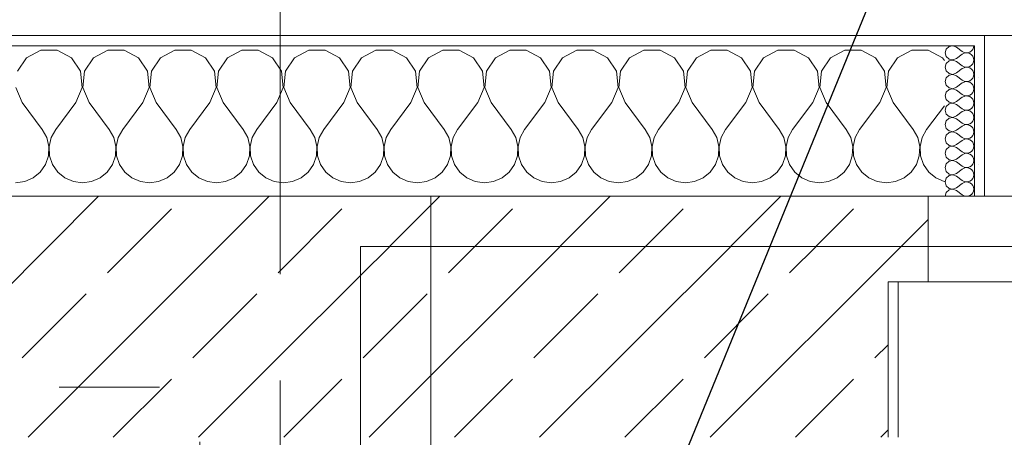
# Model space of a CAD drawing. Header units: metres. Extents: x -4 to 99, y -11 to 17.
# Tile 131 of 256: x 11.071 to 12.051, y 13.455 to 13.871. Entities that reach past the tile are written whole.
import ezdxf

# ---------------------------------------------------------------- set-up
doc = ezdxf.new("R2010")
doc.units = ezdxf.units.M
doc.header["$MEASUREMENT"] = 0
for name, pattern in [('Strichlinie doppelt', [0.546806, 0.264583, -0.105833, 0.070556, -0.105833]), ('Untersicht', [0.1, 0.075, -0.025]), ('Wipeout_Contour', [1, 0, -1])]:
    doc.linetypes.add(name, pattern=pattern)
for name, color, linetype in [('152 - Bemaßung_ Beschriftung.Ausbau', 7, 'Continuous'), ('451 - Universal.Achsen Raster', 7, 'Continuous'), ('603 - Struktur.Bodenplatte_ Decke Roh', 7, 'Continuous'), ('604 - Struktur.Wand Aussen', 7, 'Continuous'), ('610 - Struktur.Treppe_ Rampe', 7, 'Continuous'), ('613 - Struktur.Fassade', 7, 'Continuous'), ('Neubau_653 - Abdeckung.TB Verkofferung', 7, 'Continuous')]:
    doc.layers.add(name, color=color, linetype=linetype)
doc.styles.add('ERSTELLTER_STIL_2', font='txt')
doc.dimstyles.new('ERSTELLTER_STIL__2', dxfattribs={"dimtxt": 0.1, "dimasz": 0.0532, "dimexe": 0.18, "dimexo": 0.0625, "dimgap": 0, "dimtad": 1, "dimtih": 1, "dimtoh": 1, "dimzin": 0, "dimdsep": 46, "dimtxsty": 'ERSTELLTER_STIL_2', "dimblk": 'ARROWHEAD_2', "dimblk1": 'ARROWHEAD_2', "dimblk2": 'ARROWHEAD_2', "dimcen": 0.09, "dimse1": 1, "dimse2": 1, "dimclrd": 7, "dimclre": 7, "dimclrt": 7, "dimazin": 0, "dimtfac": 1, "dimtdec": 4, "dimtmove": 0, "dimatfit": 3, "dimfxl": 1, "dimtolj": 1, "dimtzin": 0, "dimarcsym": 0})
doc.dimstyles.new('ERSTELLTER_STIL__6', dxfattribs={"dimtxt": 0.18, "dimasz": 0.03648, "dimexe": 0.18, "dimexo": 0.0625, "dimgap": 0, "dimtad": 0, "dimtih": 1, "dimtoh": 1, "dimdec": 4, "dimzin": 0, "dimdsep": 46, "dimcen": 0.09, "dimadec": 0, "dimazin": 0, "dimtfac": 1, "dimtdec": 4, "dimtmove": 0, "dimatfit": 3, "dimldrblk": 'ARROWHEAD_11', "dimfxl": 1, "dimtolj": 1, "dimtzin": 0, "dimarcsym": 0})
pattern_1 = [(0, (0, 0), (0, 0.08660254), [0, -0.05]), (0, (0.025, 0.0433), (0, 0.08660254), [0, -0.05])]

# ---------------------------------------------------------------- blocks, each defined once
blk = doc.blocks.new('*X31')
at = {"layer": '604 - Struktur.Wand Aussen', "color": 7, "linetype": 'Continuous', "lineweight": 5}
for p, q in [((11.09188, 13.84066), (11.07757, 13.83299)), ((11.10812, 13.84066), (11.09188, 13.84066)), ((11.12243, 13.83299), (11.10812, 13.84066)), ((11.15855, 13.84066), (11.14424, 13.83299)), ((11.17479, 13.84066), (11.15855, 13.84066)), ((11.1891, 13.83299), (11.17479, 13.84066)), ((11.22521, 13.84066), (11.2109, 13.83299)), ((11.24145, 13.84066), (11.22521, 13.84066)), ((11.25576, 13.83299), (11.24145, 13.84066)), ((11.29188, 13.84066), (11.27757, 13.83299)), ((11.30812, 13.84066), (11.29188, 13.84066)), ((11.32243, 13.83299), (11.30812, 13.84066)), ((11.35855, 13.84066), (11.34424, 13.83299)), ((11.37479, 13.84066), (11.35855, 13.84066)), ((11.3891, 13.83299), (11.37479, 13.84066)), ((11.42521, 13.84066), (11.4109, 13.83299)), ((11.44145, 13.84066), (11.42521, 13.84066)), ((11.45576, 13.83299), (11.44145, 13.84066)), ((11.49188, 13.84066), (11.47757, 13.83299)), ((11.50812, 13.84066), (11.49188, 13.84066)), ((11.52243, 13.83299), (11.50812, 13.84066)), ((11.55855, 13.84066), (11.54424, 13.83299)), ((11.57479, 13.84066), (11.55855, 13.84066)), ((11.5891, 13.83299), (11.57479, 13.84066)), ((11.62521, 13.84066), (11.6109, 13.83299)), ((11.64145, 13.84066), (11.62521, 13.84066)), ((11.65576, 13.83299), (11.64145, 13.84066)), ((11.69188, 13.84066), (11.67757, 13.83299)), ((11.70812, 13.84066), (11.69188, 13.84066)), ((11.72243, 13.83299), (11.70812, 13.84066)), ((11.75855, 13.84066), (11.74424, 13.83299)), ((11.77479, 13.84066), (11.75855, 13.84066)), ((11.7891, 13.83299), (11.77479, 13.84066)), ((11.82521, 13.84066), (11.8109, 13.83299)), ((11.84145, 13.84066), (11.82521, 13.84066)), ((11.85576, 13.83299), (11.84145, 13.84066)), ((11.89188, 13.84066), (11.87757, 13.83299)), ((11.90812, 13.84066), (11.89188, 13.84066)), ((11.92243, 13.83299), (11.90812, 13.84066)), ((11.95855, 13.84066), (11.94424, 13.83299)), ((11.97479, 13.84066), (11.95855, 13.84066)), ((11.9891, 13.83299), (11.97479, 13.84066)), ((11.07757, 13.83299), (11.06858, 13.81947)), ((11.13142, 13.81947), (11.12243, 13.83299)), ((11.14424, 13.83299), (11.13525, 13.81947)), ((11.19808, 13.81947), (11.1891, 13.83299)), ((11.2109, 13.83299), (11.20192, 13.81947)), ((11.26475, 13.81947), (11.25576, 13.83299)), ((11.27757, 13.83299), (11.26858, 13.81947)), ((11.33142, 13.81947), (11.32243, 13.83299)), ((11.34424, 13.83299), (11.33525, 13.81947)), ((11.39808, 13.81947), (11.3891, 13.83299)), ((11.4109, 13.83299), (11.40192, 13.81947)), ((11.46475, 13.81947), (11.45576, 13.83299)), ((11.47757, 13.83299), (11.46858, 13.81947)), ((11.53142, 13.81947), (11.52243, 13.83299)), ((11.54424, 13.83299), (11.53525, 13.81947)), ((11.59808, 13.81947), (11.5891, 13.83299)), ((11.6109, 13.83299), (11.60192, 13.81947)), ((11.66475, 13.81947), (11.65576, 13.83299)), ((11.67757, 13.83299), (11.66858, 13.81947)), ((11.73142, 13.81947), (11.72243, 13.83299)), ((11.74424, 13.83299), (11.73525, 13.81947)), ((11.79808, 13.81947), (11.7891, 13.83299)), ((11.8109, 13.83299), (11.80192, 13.81947)), ((11.86475, 13.81947), (11.85576, 13.83299)), ((11.87757, 13.83299), (11.86858, 13.81947)), ((11.93142, 13.81947), (11.92243, 13.83299)), ((11.94424, 13.83299), (11.93525, 13.81947)), ((11.99099, 13.83014), (11.9891, 13.83299)), ((11.13295, 13.8033), (11.13142, 13.81947)), ((11.13525, 13.81947), (11.13371, 13.8033)), ((11.19962, 13.8033), (11.19808, 13.81947)), ((11.20192, 13.81947), (11.20038, 13.8033)), ((11.26629, 13.8033), (11.26475, 13.81947)), ((11.26858, 13.81947), (11.26705, 13.8033)), ((11.33295, 13.8033), (11.33142, 13.81947)), ((11.33525, 13.81947), (11.33371, 13.8033)), ((11.39962, 13.8033), (11.39808, 13.81947)), ((11.40192, 13.81947), (11.40038, 13.8033)), ((11.46629, 13.8033), (11.46475, 13.81947)), ((11.46858, 13.81947), (11.46705, 13.8033)), ((11.53295, 13.8033), (11.53142, 13.81947)), ((11.53525, 13.81947), (11.53371, 13.8033)), ((11.59962, 13.8033), (11.59808, 13.81947)), ((11.60192, 13.81947), (11.60038, 13.8033)), ((11.66629, 13.8033), (11.66475, 13.81947)), ((11.66858, 13.81947), (11.66705, 13.8033)), ((11.73295, 13.8033), (11.73142, 13.81947)), ((11.73525, 13.81947), (11.73371, 13.8033)), ((11.79962, 13.8033), (11.79808, 13.81947)), ((11.80192, 13.81947), (11.80038, 13.8033)), ((11.86629, 13.8033), (11.86475, 13.81947)), ((11.86858, 13.81947), (11.86705, 13.8033)), ((11.93295, 13.8033), (11.93142, 13.81947)), ((11.93525, 13.81947), (11.93371, 13.8033)), ((11.06705, 13.8033), (11.07333, 13.78833)), ((11.12667, 13.78833), (11.13295, 13.8033)), ((11.13371, 13.8033), (11.14, 13.78833)), ((11.19333, 13.78833), (11.19962, 13.8033)), ((11.20038, 13.8033), (11.20667, 13.78833)), ((11.26, 13.78833), (11.26629, 13.8033)), ((11.26705, 13.8033), (11.27333, 13.78833)), ((11.32667, 13.78833), (11.33295, 13.8033)), ((11.33371, 13.8033), (11.34, 13.78833)), ((11.39333, 13.78833), (11.39962, 13.8033)), ((11.40038, 13.8033), (11.40667, 13.78833)), ((11.46, 13.78833), (11.46629, 13.8033)), ((11.46705, 13.8033), (11.47333, 13.78833)), ((11.52667, 13.78833), (11.53295, 13.8033)), ((11.53371, 13.8033), (11.54, 13.78833)), ((11.59333, 13.78833), (11.59962, 13.8033)), ((11.60038, 13.8033), (11.60667, 13.78833)), ((11.66, 13.78833), (11.66629, 13.8033)), ((11.66705, 13.8033), (11.67333, 13.78833)), ((11.72667, 13.78833), (11.73295, 13.8033)), ((11.73371, 13.8033), (11.74, 13.78833)), ((11.79333, 13.78833), (11.79962, 13.8033)), ((11.80038, 13.8033), (11.80667, 13.78833)), ((11.86, 13.78833), (11.86629, 13.8033)), ((11.86705, 13.8033), (11.87333, 13.78833)), ((11.92667, 13.78833), (11.93295, 13.8033)), ((11.93371, 13.8033), (11.94, 13.78833)), ((11.07333, 13.78833), (11.09333, 13.76167)), ((11.12667, 13.78833), (11.10667, 13.76167)), ((11.14, 13.78833), (11.16, 13.76167)), ((11.19333, 13.78833), (11.17333, 13.76167)), ((11.20667, 13.78833), (11.22667, 13.76167)), ((11.26, 13.78833), (11.24, 13.76167)), ((11.27333, 13.78833), (11.29333, 13.76167)), ((11.32667, 13.78833), (11.30667, 13.76167)), ((11.34, 13.78833), (11.36, 13.76167)), ((11.39333, 13.78833), (11.37333, 13.76167)), ((11.40667, 13.78833), (11.42667, 13.76167)), ((11.46, 13.78833), (11.44, 13.76167)), ((11.47333, 13.78833), (11.49333, 13.76167)), ((11.52667, 13.78833), (11.50667, 13.76167)), ((11.54, 13.78833), (11.56, 13.76167)), ((11.59333, 13.78833), (11.57333, 13.76167)), ((11.60667, 13.78833), (11.62667, 13.76167)), ((11.66, 13.78833), (11.64, 13.76167)), ((11.67333, 13.78833), (11.69333, 13.76167)), ((11.72667, 13.78833), (11.70667, 13.76167)), ((11.74, 13.78833), (11.76, 13.76167)), ((11.79333, 13.78833), (11.77333, 13.76167)), ((11.80667, 13.78833), (11.82667, 13.76167)), ((11.86, 13.78833), (11.84, 13.76167)), ((11.87333, 13.78833), (11.89333, 13.76167)), ((11.92667, 13.78833), (11.90667, 13.76167)), ((11.94, 13.78833), (11.96, 13.76167)), ((11.99099, 13.78521), (11.97333, 13.76167)), ((11.09778, 13.75362), (11.09333, 13.76167)), ((11.10667, 13.76167), (11.10222, 13.75362)), ((11.16445, 13.75362), (11.16, 13.76167)), ((11.17333, 13.76167), (11.16888, 13.75362)), ((11.23112, 13.75362), (11.22667, 13.76167)), ((11.24, 13.76167), (11.23555, 13.75362)), ((11.29778, 13.75362), (11.29333, 13.76167)), ((11.30667, 13.76167), (11.30222, 13.75362)), ((11.36445, 13.75362), (11.36, 13.76167)), ((11.37333, 13.76167), (11.36888, 13.75362)), ((11.43112, 13.75362), (11.42667, 13.76167)), ((11.44, 13.76167), (11.43555, 13.75362)), ((11.49778, 13.75362), (11.49333, 13.76167)), ((11.50667, 13.76167), (11.50222, 13.75362)), ((11.56445, 13.75362), (11.56, 13.76167)), ((11.57333, 13.76167), (11.56888, 13.75362)), ((11.63112, 13.75362), (11.62667, 13.76167)), ((11.64, 13.76167), (11.63555, 13.75362)), ((11.69778, 13.75362), (11.69333, 13.76167)), ((11.70667, 13.76167), (11.70222, 13.75362)), ((11.76445, 13.75362), (11.76, 13.76167)), ((11.77333, 13.76167), (11.76888, 13.75362)), ((11.83112, 13.75362), (11.82667, 13.76167)), ((11.84, 13.76167), (11.83555, 13.75362)), ((11.89778, 13.75362), (11.89333, 13.76167)), ((11.90667, 13.76167), (11.90222, 13.75362)), ((11.96445, 13.75362), (11.96, 13.76167)), ((11.97333, 13.76167), (11.96888, 13.75362)), ((11.09987, 13.74466), (11.09778, 13.75362)), ((11.10222, 13.75362), (11.10013, 13.74466)), ((11.16653, 13.74466), (11.16445, 13.75362)), ((11.16888, 13.75362), (11.1668, 13.74466)), ((11.2332, 13.74466), (11.23112, 13.75362)), ((11.23555, 13.75362), (11.23347, 13.74466)), ((11.29987, 13.74466), (11.29778, 13.75362)), ((11.30222, 13.75362), (11.30013, 13.74466)), ((11.36653, 13.74466), (11.36445, 13.75362)), ((11.36888, 13.75362), (11.3668, 13.74466)), ((11.4332, 13.74466), (11.43112, 13.75362)), ((11.43555, 13.75362), (11.43347, 13.74466)), ((11.49987, 13.74466), (11.49778, 13.75362)), ((11.50222, 13.75362), (11.50013, 13.74466)), ((11.56653, 13.74466), (11.56445, 13.75362)), ((11.56888, 13.75362), (11.5668, 13.74466)), ((11.6332, 13.74466), (11.63112, 13.75362)), ((11.63555, 13.75362), (11.63347, 13.74466)), ((11.69987, 13.74466), (11.69778, 13.75362)), ((11.70222, 13.75362), (11.70013, 13.74466)), ((11.76653, 13.74466), (11.76445, 13.75362)), ((11.76888, 13.75362), (11.7668, 13.74466)), ((11.8332, 13.74466), (11.83112, 13.75362)), ((11.83555, 13.75362), (11.83347, 13.74466)), ((11.89987, 13.74466), (11.89778, 13.75362)), ((11.90222, 13.75362), (11.90013, 13.74466)), ((11.96653, 13.74466), (11.96445, 13.75362)), ((11.96888, 13.75362), (11.9668, 13.74466)), ((11.09942, 13.73547), (11.09987, 13.74466)), ((11.10013, 13.74466), (11.10058, 13.73547)), ((11.16609, 13.73547), (11.16653, 13.74466)), ((11.1668, 13.74466), (11.16725, 13.73547)), ((11.23275, 13.73547), (11.2332, 13.74466)), ((11.23347, 13.74466), (11.23391, 13.73547)), ((11.29942, 13.73547), (11.29987, 13.74466)), ((11.30013, 13.74466), (11.30058, 13.73547)), ((11.36609, 13.73547), (11.36653, 13.74466)), ((11.3668, 13.74466), (11.36725, 13.73547)), ((11.43275, 13.73547), (11.4332, 13.74466)), ((11.43347, 13.74466), (11.43391, 13.73547)), ((11.49942, 13.73547), (11.49987, 13.74466)), ((11.50013, 13.74466), (11.50058, 13.73547)), ((11.56609, 13.73547), (11.56653, 13.74466)), ((11.5668, 13.74466), (11.56725, 13.73547)), ((11.63275, 13.73547), (11.6332, 13.74466)), ((11.63347, 13.74466), (11.63391, 13.73547)), ((11.69942, 13.73547), (11.69987, 13.74466)), ((11.70013, 13.74466), (11.70058, 13.73547)), ((11.76609, 13.73547), (11.76653, 13.74466)), ((11.7668, 13.74466), (11.76725, 13.73547)), ((11.83275, 13.73547), (11.8332, 13.74466)), ((11.83347, 13.74466), (11.83391, 13.73547)), ((11.89942, 13.73547), (11.89987, 13.74466)), ((11.90013, 13.74466), (11.90058, 13.73547)), ((11.96609, 13.73547), (11.96653, 13.74466)), ((11.9668, 13.74466), (11.96725, 13.73547)), ((11.09648, 13.72676), (11.09942, 13.73547)), ((11.10058, 13.73547), (11.10352, 13.72676)), ((11.16315, 13.72676), (11.16609, 13.73547)), ((11.16725, 13.73547), (11.17019, 13.72676)), ((11.22981, 13.72676), (11.23275, 13.73547)), ((11.23391, 13.73547), (11.23685, 13.72676)), ((11.29648, 13.72676), (11.29942, 13.73547)), ((11.30058, 13.73547), (11.30352, 13.72676)), ((11.36315, 13.72676), (11.36609, 13.73547)), ((11.36725, 13.73547), (11.37019, 13.72676)), ((11.42981, 13.72676), (11.43275, 13.73547)), ((11.43391, 13.73547), (11.43685, 13.72676)), ((11.49648, 13.72676), (11.49942, 13.73547)), ((11.50058, 13.73547), (11.50352, 13.72676)), ((11.56315, 13.72676), (11.56609, 13.73547)), ((11.56725, 13.73547), (11.57019, 13.72676)), ((11.62981, 13.72676), (11.63275, 13.73547)), ((11.63391, 13.73547), (11.63685, 13.72676)), ((11.69648, 13.72676), (11.69942, 13.73547)), ((11.70058, 13.73547), (11.70352, 13.72676)), ((11.76315, 13.72676), (11.76609, 13.73547)), ((11.76725, 13.73547), (11.77019, 13.72676)), ((11.82981, 13.72676), (11.83275, 13.73547)), ((11.83391, 13.73547), (11.83685, 13.72676)), ((11.89648, 13.72676), (11.89942, 13.73547)), ((11.90058, 13.73547), (11.90352, 13.72676)), ((11.96315, 13.72676), (11.96609, 13.73547)), ((11.96725, 13.73547), (11.97019, 13.72676)), ((11.08419, 13.71331), (11.09127, 13.71918)), ((11.09127, 13.71918), (11.09648, 13.72676)), ((11.10352, 13.72676), (11.10873, 13.71918)), ((11.10873, 13.71918), (11.11581, 13.71331)), ((11.15086, 13.71331), (11.15794, 13.71918)), ((11.15794, 13.71918), (11.16315, 13.72676)), ((11.17019, 13.72676), (11.17539, 13.71918)), ((11.17539, 13.71918), (11.18248, 13.71331)), ((11.21752, 13.71331), (11.22461, 13.71918)), ((11.22461, 13.71918), (11.22981, 13.72676)), ((11.23685, 13.72676), (11.24206, 13.71918)), ((11.24206, 13.71918), (11.24914, 13.71331)), ((11.28419, 13.71331), (11.29127, 13.71918)), ((11.29127, 13.71918), (11.29648, 13.72676)), ((11.30352, 13.72676), (11.30873, 13.71918)), ((11.30873, 13.71918), (11.31581, 13.71331)), ((11.35086, 13.71331), (11.35794, 13.71918)), ((11.35794, 13.71918), (11.36315, 13.72676)), ((11.37019, 13.72676), (11.37539, 13.71918)), ((11.37539, 13.71918), (11.38248, 13.71331)), ((11.41752, 13.71331), (11.42461, 13.71918)), ((11.42461, 13.71918), (11.42981, 13.72676)), ((11.43685, 13.72676), (11.44206, 13.71918)), ((11.44206, 13.71918), (11.44914, 13.71331)), ((11.48419, 13.71331), (11.49127, 13.71918)), ((11.49127, 13.71918), (11.49648, 13.72676)), ((11.50352, 13.72676), (11.50873, 13.71918)), ((11.50873, 13.71918), (11.51581, 13.71331)), ((11.55086, 13.71331), (11.55794, 13.71918)), ((11.55794, 13.71918), (11.56315, 13.72676)), ((11.57019, 13.72676), (11.57539, 13.71918)), ((11.57539, 13.71918), (11.58248, 13.71331)), ((11.61752, 13.71331), (11.62461, 13.71918)), ((11.62461, 13.71918), (11.62981, 13.72676)), ((11.63685, 13.72676), (11.64206, 13.71918)), ((11.64206, 13.71918), (11.64914, 13.71331)), ((11.68419, 13.71331), (11.69127, 13.71918)), ((11.69127, 13.71918), (11.69648, 13.72676)), ((11.70352, 13.72676), (11.70873, 13.71918)), ((11.70873, 13.71918), (11.71581, 13.71331)), ((11.75086, 13.71331), (11.75794, 13.71918)), ((11.75794, 13.71918), (11.76315, 13.72676)), ((11.77019, 13.72676), (11.77539, 13.71918)), ((11.77539, 13.71918), (11.78248, 13.71331)), ((11.81752, 13.71331), (11.82461, 13.71918)), ((11.82461, 13.71918), (11.82981, 13.72676)), ((11.83685, 13.72676), (11.84206, 13.71918)), ((11.84206, 13.71918), (11.84914, 13.71331)), ((11.88419, 13.71331), (11.89127, 13.71918)), ((11.89127, 13.71918), (11.89648, 13.72676)), ((11.90352, 13.72676), (11.90873, 13.71918)), ((11.90873, 13.71918), (11.91581, 13.71331)), ((11.95086, 13.71331), (11.95794, 13.71918)), ((11.95794, 13.71918), (11.96315, 13.72676)), ((11.97019, 13.72676), (11.97539, 13.71918)), ((11.97539, 13.71918), (11.98248, 13.71331)), ((11.06667, 13.70833), (11.07578, 13.7096)), ((11.07578, 13.7096), (11.08419, 13.71331)), ((11.11581, 13.71331), (11.12422, 13.7096)), ((11.12422, 13.7096), (11.13333, 13.70833)), ((11.13333, 13.70833), (11.14244, 13.7096)), ((11.14244, 13.7096), (11.15086, 13.71331)), ((11.18248, 13.71331), (11.19089, 13.7096)), ((11.19089, 13.7096), (11.2, 13.70833)), ((11.2, 13.70833), (11.20911, 13.7096)), ((11.20911, 13.7096), (11.21752, 13.71331)), ((11.24914, 13.71331), (11.25756, 13.7096)), ((11.25756, 13.7096), (11.26667, 13.70833)), ((11.26667, 13.70833), (11.27578, 13.7096)), ((11.27578, 13.7096), (11.28419, 13.71331)), ((11.31581, 13.71331), (11.32422, 13.7096)), ((11.32422, 13.7096), (11.33333, 13.70833)), ((11.33333, 13.70833), (11.34244, 13.7096)), ((11.34244, 13.7096), (11.35086, 13.71331)), ((11.38248, 13.71331), (11.39089, 13.7096)), ((11.39089, 13.7096), (11.4, 13.70833)), ((11.4, 13.70833), (11.40911, 13.7096)), ((11.40911, 13.7096), (11.41752, 13.71331)), ((11.44914, 13.71331), (11.45756, 13.7096)), ((11.45756, 13.7096), (11.46667, 13.70833)), ((11.46667, 13.70833), (11.47578, 13.7096)), ((11.47578, 13.7096), (11.48419, 13.71331)), ((11.51581, 13.71331), (11.52422, 13.7096)), ((11.52422, 13.7096), (11.53333, 13.70833)), ((11.53333, 13.70833), (11.54244, 13.7096)), ((11.54244, 13.7096), (11.55086, 13.71331)), ((11.58248, 13.71331), (11.59089, 13.7096)), ((11.59089, 13.7096), (11.6, 13.70833)), ((11.6, 13.70833), (11.60911, 13.7096)), ((11.60911, 13.7096), (11.61752, 13.71331)), ((11.64914, 13.71331), (11.65756, 13.7096)), ((11.65756, 13.7096), (11.66667, 13.70833)), ((11.66667, 13.70833), (11.67578, 13.7096)), ((11.67578, 13.7096), (11.68419, 13.71331)), ((11.71581, 13.71331), (11.72422, 13.7096)), ((11.72422, 13.7096), (11.73333, 13.70833)), ((11.73333, 13.70833), (11.74244, 13.7096)), ((11.74244, 13.7096), (11.75086, 13.71331)), ((11.78248, 13.71331), (11.79089, 13.7096)), ((11.79089, 13.7096), (11.8, 13.70833)), ((11.8, 13.70833), (11.80911, 13.7096)), ((11.80911, 13.7096), (11.81752, 13.71331)), ((11.84914, 13.71331), (11.85756, 13.7096)), ((11.85756, 13.7096), (11.86667, 13.70833)), ((11.86667, 13.70833), (11.87578, 13.7096)), ((11.87578, 13.7096), (11.88419, 13.71331)), ((11.91581, 13.71331), (11.92422, 13.7096)), ((11.92422, 13.7096), (11.93333, 13.70833)), ((11.93333, 13.70833), (11.94244, 13.7096)), ((11.94244, 13.7096), (11.95086, 13.71331)), ((11.98248, 13.71331), (11.99089, 13.7096)), ((11.99089, 13.7096), (11.99099, 13.70959))]:
    blk.add_line(p, q, dxfattribs=at)
blk = doc.blocks.new('*X80')
at = {"layer": '604 - Struktur.Wand Aussen', "color": 7, "linetype": 'Continuous', "lineweight": 5}
for p, q in [((11.99277, 13.84161), (11.9917, 13.83786)), ((11.9917, 13.83786), (11.99277, 13.8341)), ((11.99565, 13.84425), (11.99277, 13.84161)), ((11.99949, 13.84497), (11.99565, 13.84425)), ((12.00313, 13.84357), (11.99949, 13.84497)), ((12.00313, 13.84357), (12.00885, 13.83929)), ((12.00313, 13.83214), (12.00885, 13.83643)), ((12.00885, 13.83929), (12.01057, 13.83833)), ((12.01057, 13.83738), (12.00885, 13.83643)), ((12.01057, 13.83833), (12.01249, 13.83789)), ((12.01249, 13.83783), (12.01057, 13.83738)), ((12.01249, 13.83789), (12.01446, 13.83798)), ((12.01446, 13.83773), (12.01249, 13.83783)), ((12.01446, 13.83798), (12.01633, 13.83861)), ((12.01633, 13.8371), (12.01446, 13.83773)), ((12.01633, 13.83861), (12.01795, 13.83973)), ((12.01795, 13.83599), (12.01633, 13.8371)), ((12.01795, 13.83973), (12.01921, 13.84124)), ((12.01921, 13.83447), (12.01795, 13.83599)), ((12.01921, 13.84124), (12.02, 13.84305)), ((12.02, 13.84305), (12.02027, 13.845)), ((11.99277, 13.82733), (11.9917, 13.82357)), ((11.99277, 13.8341), (11.99565, 13.83147)), ((11.99565, 13.82996), (11.99277, 13.82733)), ((11.99565, 13.83147), (11.99949, 13.83074)), ((11.99949, 13.83069), (11.99565, 13.82996)), ((11.99949, 13.83074), (12.00313, 13.83214)), ((12.00313, 13.82929), (11.99949, 13.83069)), ((12.00313, 13.82929), (12.00885, 13.825)), ((12.01633, 13.82433), (12.01795, 13.82544)), ((12.01795, 13.82544), (12.01921, 13.82696)), ((12.02, 13.83267), (12.01921, 13.83447)), ((12.01921, 13.82696), (12.02, 13.82876)), ((12.02027, 13.83071), (12.02, 13.83267)), ((12.02, 13.82876), (12.02027, 13.83071)), ((11.9917, 13.82357), (11.99277, 13.81982)), ((11.99277, 13.81982), (11.99565, 13.81718)), ((11.99565, 13.81567), (11.99277, 13.81304)), ((11.99565, 13.81718), (11.99949, 13.81646)), ((11.99949, 13.8164), (11.99565, 13.81567)), ((11.99949, 13.81646), (12.00313, 13.81786)), ((12.00313, 13.815), (11.99949, 13.8164)), ((12.00313, 13.81786), (12.00885, 13.82214)), ((12.00885, 13.825), (12.01057, 13.82405)), ((12.01057, 13.8231), (12.00885, 13.82214)), ((12.01057, 13.82405), (12.01249, 13.8236)), ((12.01249, 13.82354), (12.01057, 13.8231)), ((12.01249, 13.8236), (12.01446, 13.8237)), ((12.01446, 13.82345), (12.01249, 13.82354)), ((12.01446, 13.8237), (12.01633, 13.82433)), ((12.01633, 13.82282), (12.01446, 13.82345)), ((12.01795, 13.8217), (12.01633, 13.82282)), ((12.01921, 13.82018), (12.01795, 13.8217)), ((12.02, 13.81838), (12.01921, 13.82018)), ((12.02027, 13.81643), (12.02, 13.81838)), ((12.02, 13.81448), (12.02027, 13.81643)), ((11.99277, 13.81304), (11.9917, 13.80929)), ((11.9917, 13.80929), (11.99277, 13.80553)), ((12.00313, 13.815), (12.00885, 13.81071)), ((12.00313, 13.80357), (12.00885, 13.80786)), ((12.00885, 13.81071), (12.01057, 13.80976)), ((12.01057, 13.80881), (12.00885, 13.80786)), ((12.01057, 13.80976), (12.01249, 13.80931)), ((12.01249, 13.80926), (12.01057, 13.80881)), ((12.01249, 13.80931), (12.01446, 13.80941)), ((12.01446, 13.80916), (12.01249, 13.80926)), ((12.01446, 13.80941), (12.01633, 13.81004)), ((12.01633, 13.80853), (12.01446, 13.80916)), ((12.01633, 13.81004), (12.01795, 13.81116)), ((12.01795, 13.80742), (12.01633, 13.80853)), ((12.01795, 13.81116), (12.01921, 13.81267)), ((12.01921, 13.8059), (12.01795, 13.80742)), ((12.01921, 13.81267), (12.02, 13.81448)), ((12.02, 13.80409), (12.01921, 13.8059)), ((11.99277, 13.79876), (11.9917, 13.795)), ((11.99277, 13.80553), (11.99565, 13.8029)), ((11.99565, 13.80139), (11.99277, 13.79876)), ((11.99565, 13.8029), (11.99949, 13.80217)), ((11.99949, 13.80211), (11.99565, 13.80139)), ((11.99949, 13.80217), (12.00313, 13.80357)), ((12.00313, 13.80071), (11.99949, 13.80211)), ((12.00313, 13.80071), (12.00885, 13.79643)), ((12.00885, 13.79643), (12.01057, 13.79547)), ((12.01633, 13.79575), (12.01795, 13.79687)), ((12.01795, 13.79687), (12.01921, 13.79839)), ((12.01921, 13.79839), (12.02, 13.80019)), ((12.02027, 13.80214), (12.02, 13.80409)), ((12.02, 13.80019), (12.02027, 13.80214)), ((11.9917, 13.795), (11.99277, 13.79124)), ((11.99277, 13.79124), (11.99565, 13.78861)), ((11.99565, 13.7871), (11.99277, 13.78447)), ((11.99565, 13.78861), (11.99949, 13.78789)), ((11.99949, 13.78783), (11.99565, 13.7871)), ((11.99949, 13.78789), (12.00313, 13.78929)), ((12.00313, 13.78643), (11.99949, 13.78783)), ((12.00313, 13.78929), (12.00885, 13.79357)), ((12.00313, 13.78643), (12.00885, 13.78214)), ((12.01057, 13.79453), (12.00885, 13.79357)), ((12.01057, 13.79547), (12.01249, 13.79503)), ((12.01249, 13.79497), (12.01057, 13.79453)), ((12.01249, 13.79503), (12.01446, 13.79512)), ((12.01446, 13.79488), (12.01249, 13.79497)), ((12.01446, 13.79512), (12.01633, 13.79575)), ((12.01633, 13.79425), (12.01446, 13.79488)), ((12.01795, 13.79313), (12.01633, 13.79425)), ((12.01921, 13.79161), (12.01795, 13.79313)), ((12.02, 13.78981), (12.01921, 13.79161)), ((12.02027, 13.78786), (12.02, 13.78981)), ((12.02, 13.78591), (12.02027, 13.78786)), ((11.99277, 13.78447), (11.9917, 13.78071)), ((11.9917, 13.78071), (11.99277, 13.77696)), ((11.99277, 13.77696), (11.99565, 13.77433)), ((12.00313, 13.775), (12.00885, 13.77929)), ((12.00885, 13.78214), (12.01057, 13.78119)), ((12.01057, 13.78024), (12.00885, 13.77929)), ((12.01057, 13.78119), (12.01249, 13.78074)), ((12.01249, 13.78069), (12.01057, 13.78024)), ((12.01249, 13.78074), (12.01446, 13.78084)), ((12.01446, 13.78059), (12.01249, 13.78069)), ((12.01446, 13.78084), (12.01633, 13.78147)), ((12.01633, 13.77996), (12.01446, 13.78059)), ((12.01633, 13.78147), (12.01795, 13.78258)), ((12.01795, 13.77884), (12.01633, 13.77996)), ((12.01795, 13.78258), (12.01921, 13.7841)), ((12.01921, 13.77733), (12.01795, 13.77884)), ((12.01921, 13.7841), (12.02, 13.78591)), ((12.02, 13.77552), (12.01921, 13.77733)), ((11.99277, 13.77018), (11.9917, 13.76643)), ((11.99565, 13.77282), (11.99277, 13.77018)), ((11.99565, 13.77433), (11.99949, 13.7736)), ((11.99949, 13.77354), (11.99565, 13.77282)), ((11.99949, 13.7736), (12.00313, 13.775)), ((12.00313, 13.77214), (11.99949, 13.77354)), ((12.00313, 13.77214), (12.00885, 13.76786)), ((12.00885, 13.76786), (12.01057, 13.7669)), ((12.01057, 13.7669), (12.01249, 13.76646)), ((12.01446, 13.76655), (12.01633, 13.76718)), ((12.01633, 13.76718), (12.01795, 13.7683)), ((12.01795, 13.7683), (12.01921, 13.76982)), ((12.01921, 13.76982), (12.02, 13.77162)), ((12.02027, 13.77357), (12.02, 13.77552)), ((12.02, 13.77162), (12.02027, 13.77357)), ((11.9917, 13.76643), (11.99277, 13.76267)), ((11.99277, 13.76267), (11.99565, 13.76004)), ((11.99565, 13.75853), (11.99277, 13.7559)), ((11.99565, 13.76004), (11.99949, 13.75931)), ((11.99949, 13.75926), (11.99565, 13.75853)), ((11.99949, 13.75931), (12.00313, 13.76071)), ((12.00313, 13.75786), (11.99949, 13.75926)), ((12.00313, 13.76071), (12.00885, 13.765)), ((12.00313, 13.75786), (12.00885, 13.75357)), ((12.01057, 13.76595), (12.00885, 13.765)), ((12.01249, 13.7664), (12.01057, 13.76595)), ((12.01249, 13.76646), (12.01446, 13.76655)), ((12.01446, 13.7663), (12.01249, 13.7664)), ((12.01633, 13.76567), (12.01446, 13.7663)), ((12.01795, 13.76456), (12.01633, 13.76567)), ((12.01921, 13.76304), (12.01795, 13.76456)), ((12.02, 13.76124), (12.01921, 13.76304)), ((12.01921, 13.75553), (12.02, 13.75733)), ((12.02027, 13.75929), (12.02, 13.76124)), ((12.02, 13.75733), (12.02027, 13.75929)), ((11.99277, 13.7559), (11.9917, 13.75214)), ((11.9917, 13.75214), (11.99277, 13.74839)), ((11.99277, 13.74839), (11.99565, 13.74575)), ((12.00313, 13.74643), (12.00885, 13.75071)), ((12.00885, 13.75357), (12.01057, 13.75262)), ((12.01057, 13.75167), (12.00885, 13.75071)), ((12.01057, 13.75262), (12.01249, 13.75217)), ((12.01249, 13.75211), (12.01057, 13.75167)), ((12.01249, 13.75217), (12.01446, 13.75227)), ((12.01446, 13.75202), (12.01249, 13.75211)), ((12.01446, 13.75227), (12.01633, 13.7529)), ((12.01633, 13.75139), (12.01446, 13.75202)), ((12.01633, 13.7529), (12.01795, 13.75401)), ((12.01795, 13.75027), (12.01633, 13.75139)), ((12.01795, 13.75401), (12.01921, 13.75553)), ((12.01921, 13.74876), (12.01795, 13.75027)), ((12.02, 13.74695), (12.01921, 13.74876)), ((11.99277, 13.74161), (11.9917, 13.73786)), ((11.9917, 13.73786), (11.99277, 13.7341)), ((11.99565, 13.74425), (11.99277, 13.74161)), ((11.99565, 13.74575), (11.99949, 13.74503)), ((11.99949, 13.74497), (11.99565, 13.74425)), ((11.99949, 13.74503), (12.00313, 13.74643)), ((12.00313, 13.74357), (11.99949, 13.74497)), ((12.00313, 13.74357), (12.00885, 13.73929)), ((12.00885, 13.73929), (12.01057, 13.73833)), ((12.01057, 13.73738), (12.00885, 13.73643)), ((12.01057, 13.73833), (12.01249, 13.73789)), ((12.01249, 13.73783), (12.01057, 13.73738)), ((12.01249, 13.73789), (12.01446, 13.73798)), ((12.01446, 13.73773), (12.01249, 13.73783)), ((12.01446, 13.73798), (12.01633, 13.73861)), ((12.01633, 13.7371), (12.01446, 13.73773)), ((12.01633, 13.73861), (12.01795, 13.73973)), ((12.01795, 13.73973), (12.01921, 13.74124)), ((12.01921, 13.74124), (12.02, 13.74305)), ((12.02027, 13.745), (12.02, 13.74695)), ((12.02, 13.74305), (12.02027, 13.745)), ((11.99277, 13.7341), (11.99565, 13.73147)), ((11.99565, 13.72996), (11.99277, 13.72733)), ((11.99565, 13.73147), (11.99949, 13.73074)), ((11.99949, 13.73069), (11.99565, 13.72996)), ((11.99949, 13.73074), (12.00313, 13.73214)), ((12.00313, 13.72929), (11.99949, 13.73069)), ((12.00313, 13.73214), (12.00885, 13.73643)), ((12.00313, 13.72929), (12.00885, 13.725)), ((12.01795, 13.73599), (12.01633, 13.7371)), ((12.01921, 13.73447), (12.01795, 13.73599)), ((12.02, 13.73267), (12.01921, 13.73447)), ((12.01921, 13.72696), (12.02, 13.72876)), ((12.02027, 13.73071), (12.02, 13.73267)), ((12.02, 13.72876), (12.02027, 13.73071)), ((11.99277, 13.72733), (11.9917, 13.72357)), ((11.9917, 13.72357), (11.99277, 13.71982)), ((11.99277, 13.71982), (11.99565, 13.71718)), ((11.99949, 13.71646), (12.00313, 13.71786)), ((12.00313, 13.71786), (12.00885, 13.72214)), ((12.00885, 13.725), (12.01057, 13.72405)), ((12.01057, 13.7231), (12.00885, 13.72214)), ((12.01057, 13.72405), (12.01249, 13.7236)), ((12.01249, 13.72354), (12.01057, 13.7231)), ((12.01249, 13.7236), (12.01446, 13.7237)), ((12.01446, 13.72345), (12.01249, 13.72354)), ((12.01446, 13.7237), (12.01633, 13.72433)), ((12.01633, 13.72282), (12.01446, 13.72345)), ((12.01633, 13.72433), (12.01795, 13.72544)), ((12.01795, 13.7217), (12.01633, 13.72282)), ((12.01795, 13.72544), (12.01921, 13.72696)), ((12.01921, 13.72018), (12.01795, 13.7217)), ((12.02, 13.71838), (12.01921, 13.72018)), ((12.02027, 13.71643), (12.02, 13.71838)), ((11.99277, 13.71304), (11.9917, 13.70929)), ((11.9917, 13.70929), (11.99277, 13.70553)), ((11.99565, 13.71567), (11.99277, 13.71304)), ((11.99565, 13.71718), (11.99949, 13.71646)), ((11.99949, 13.7164), (11.99565, 13.71567)), ((12.00313, 13.715), (11.99949, 13.7164)), ((12.00313, 13.715), (12.00885, 13.71071)), ((12.00313, 13.70357), (12.00885, 13.70786)), ((12.00885, 13.71071), (12.01057, 13.70976)), ((12.01057, 13.70881), (12.00885, 13.70786)), ((12.01057, 13.70976), (12.01249, 13.70931)), ((12.01249, 13.70926), (12.01057, 13.70881)), ((12.01249, 13.70931), (12.01446, 13.70941)), ((12.01446, 13.70916), (12.01249, 13.70926)), ((12.01446, 13.70941), (12.01633, 13.71004)), ((12.01633, 13.70853), (12.01446, 13.70916)), ((12.01633, 13.71004), (12.01795, 13.71116)), ((12.01795, 13.70742), (12.01633, 13.70853)), ((12.01795, 13.71116), (12.01921, 13.71267)), ((12.01921, 13.71267), (12.02, 13.71448)), ((12.02, 13.71448), (12.02027, 13.71643)), ((11.99277, 13.69876), (11.9917, 13.695)), ((11.99277, 13.70553), (11.99565, 13.7029)), ((11.99565, 13.70139), (11.99277, 13.69876)), ((11.99565, 13.7029), (11.99949, 13.70217)), ((11.99949, 13.70211), (11.99565, 13.70139)), ((11.99949, 13.70217), (12.00313, 13.70357)), ((12.00313, 13.70071), (11.99949, 13.70211)), ((12.00313, 13.70071), (12.00885, 13.69643)), ((12.01921, 13.7059), (12.01795, 13.70742)), ((12.01795, 13.69687), (12.01921, 13.69839)), ((12.02, 13.70409), (12.01921, 13.7059)), ((12.01921, 13.69839), (12.02, 13.70019)), ((12.02027, 13.70214), (12.02, 13.70409)), ((12.02, 13.70019), (12.02027, 13.70214)), ((12.00885, 13.69643), (12.01057, 13.69547)), ((12.01057, 13.69547), (12.01249, 13.69503)), ((12.01249, 13.69503), (12.01446, 13.69512)), ((12.01446, 13.69512), (12.01633, 13.69575)), ((12.01633, 13.69575), (12.01795, 13.69687))]:
    blk.add_line(p, q, dxfattribs=at)
blk = doc.blocks.new('ARROWHEAD_11')
at = {"color": 0, "linetype": 'Continuous', "lineweight": 0}
blk.add_line((0, 0), (-1, 0), dxfattribs=at)
at = {"color": 0, "linetype": 'Continuous', "lineweight": 0, "const_width": 0.25, "flags": 128}
blk.add_lwpolyline([(-0.125, 0, 1), (0.125, 0, 1)], format="xyb", close=True, dxfattribs=at)
blk = doc.blocks.new('*D233')
at = {"layer": '152 - Bemaßung_ Beschriftung.Ausbau', "color": 7, "linetype": 'Continuous', "lineweight": 5}
for p, q in [((10.72, 14.8025), (10.72, 14.9075)), ((11.97499, 14.8025), (11.97499, 14.9075)), ((10.74021, 14.89), (10.69979, 14.82)), ((11.9952, 14.89), (11.95478, 14.82)), ((8.32, 14.855), (10.72, 14.855)), ((10.72, 14.855), (11.97499, 14.855))]:
    blk.add_line(p, q, dxfattribs=at)
at = {"layer": '152 - Bemaßung_ Beschriftung.Ausbau', "color": 7, "lineweight": 5, "insert": (11.18942, 14.85559), "char_height": 0.1, "attachment_point": 7, "style": 'ERSTELLTER_STIL_2'}
blk.add_mtext('\\A1;{\\pql;\\fArial|b0|i0|c0|p38;1,25\\fArial|b0|i0|c0|p38;\\A1{\\H.66x;\\S5^  ;}}', dxfattribs=at)
blk = doc.blocks.new('ARROWHEAD_2')
at = {"color": 0, "linetype": 'Continuous', "lineweight": 0}
for p, q in [((-0.378, -0.655), (0.378, 0.655)), ((0, 0), (-1, 0))]:
    blk.add_line(p, q, dxfattribs=at)
blk = doc.blocks.new('*D234')
at = {"layer": '152 - Bemaßung_ Beschriftung.Ausbau', "color": 7, "linetype": 'Continuous', "lineweight": 5}
for p, q in [((11.97499, 14.8025), (11.97499, 14.9075)), ((14.27299, 14.8025), (14.27299, 14.9075)), ((11.9952, 14.89), (11.95478, 14.82)), ((14.2932, 14.89), (14.25278, 14.82)), ((11.97499, 14.855), (14.27299, 14.855))]:
    blk.add_line(p, q, dxfattribs=at)
at = {"layer": '152 - Bemaßung_ Beschriftung.Ausbau', "color": 7, "lineweight": 5, "char_height": 0.1, "attachment_point": 7, "style": 'ERSTELLTER_STIL_2'}
for s, insert in [('\\A1;{\\pql;\\fArial|b0|i0|c0|p38;2,29\\fArial|b0|i0|c0|p38;\\A1{\\H.66x;\\S8^  ;}}', (12.96592, 14.85559)), ('\\A1;{\\pql;\\fArial|b0|i0|c0|p38;3,45}', (12.99096, 14.735))]:
    blk.add_mtext(s, dxfattribs=dict(at, insert=insert))
blk = doc.blocks.new('*D267')
at = {"layer": '152 - Bemaßung_ Beschriftung.Ausbau', "color": 7, "linetype": 'Continuous', "lineweight": 5}
for p, q in [((7.80002, 15.3025), (7.80002, 15.4075)), ((11.25, 15.3025), (11.25, 15.4075)), ((7.82023, 15.39), (7.77982, 15.32)), ((11.27021, 15.39), (11.22979, 15.32)), ((7.66002, 15.355), (7.80002, 15.355)), ((7.80002, 15.355), (11.25, 15.355))]:
    blk.add_line(p, q, dxfattribs=at)
at = {"layer": '152 - Bemaßung_ Beschriftung.Ausbau', "color": 7, "lineweight": 5, "char_height": 0.1, "attachment_point": 7, "style": 'ERSTELLTER_STIL_2'}
for s, insert in [('\\A1;{\\pql;\\fArial|b0|i0|c0|p38;3,45}', (9.3161, 15.375)), ('\\A1;{\\pql;\\fArial|b0|i0|c0|p38;16}', (11.078, 15.375))]:
    blk.add_mtext(s, dxfattribs=dict(at, insert=insert))
blk = doc.blocks.new('*D268')
at = {"layer": '152 - Bemaßung_ Beschriftung.Ausbau', "color": 7, "linetype": 'Continuous', "lineweight": 5}
for p, q in [((11.25, 15.3025), (11.25, 15.4075)), ((11.27021, 15.39), (11.22979, 15.32)), ((11.43021, 15.39), (11.38979, 15.32)), ((11.25, 15.355), (11.41, 15.355))]:
    blk.add_line(p, q, dxfattribs=at)
blk = doc.blocks.new('*D269')
at = {"layer": '152 - Bemaßung_ Beschriftung.Ausbau', "color": 7, "linetype": 'Continuous', "lineweight": 5}
for p, q in [((11.41, 15.3025), (11.41, 15.4075)), ((14.84, 15.3025), (14.84, 15.4075)), ((11.43021, 15.39), (11.38979, 15.32)), ((14.86021, 15.39), (14.81979, 15.32)), ((11.25, 15.355), (11.41, 15.355)), ((11.41, 15.355), (14.84, 15.355)), ((14.84, 15.355), (15, 15.355))]:
    blk.add_line(p, q, dxfattribs=at)
at = {"layer": '152 - Bemaßung_ Beschriftung.Ausbau', "color": 7, "lineweight": 5, "char_height": 0.1, "attachment_point": 7, "style": 'ERSTELLTER_STIL_2'}
for s, insert in [('\\A1;{\\pql;\\fArial|b0|i0|c0|p38;3,43}', (12.91608, 15.375)), ('\\A1;{\\pql;\\fArial|b0|i0|c0|p38;16}', (14.668, 15.375))]:
    blk.add_mtext(s, dxfattribs=dict(at, insert=insert))
blk = doc.blocks.new('*D304')
at = {"layer": '152 - Bemaßung_ Beschriftung.Ausbau', "color": 7, "linetype": 'Continuous', "lineweight": 5}
for p, q in [((7.87999, 15.8025), (7.87999, 15.9075)), ((11.17999, 15.8025), (11.17999, 15.9075)), ((7.9002, 15.89), (7.85978, 15.82)), ((11.2002, 15.89), (11.15978, 15.82)), ((7.57999, 15.855), (7.87999, 15.855)), ((7.87999, 15.855), (11.17999, 15.855)), ((11.17999, 15.855), (11.47999, 15.855))]:
    blk.add_line(p, q, dxfattribs=at)
at = {"layer": '152 - Bemaßung_ Beschriftung.Ausbau', "color": 7, "lineweight": 5, "insert": (9.39696, 15.875), "char_height": 0.1, "attachment_point": 7, "style": 'ERSTELLTER_STIL_2'}
blk.add_mtext('\\A1;{\\pql;\\fArial|b0|i0|c0|p38;3,30}', dxfattribs=at)
blk = doc.blocks.new('*D305')
at = {"layer": '152 - Bemaßung_ Beschriftung.Ausbau', "color": 7, "linetype": 'Continuous', "lineweight": 5}
for p, q in [((11.2002, 15.89), (11.15978, 15.82)), ((11.5002, 15.89), (11.45978, 15.82)), ((11.17999, 15.855), (11.47999, 15.855))]:
    blk.add_line(p, q, dxfattribs=at)
at = {"layer": '152 - Bemaßung_ Beschriftung.Ausbau', "color": 7, "lineweight": 5, "insert": (11.2541, 15.875), "char_height": 0.1, "attachment_point": 7, "style": 'ERSTELLTER_STIL_2'}
blk.add_mtext('\\A1;{\\pql;\\fArial|b0|i0|c0|p38;30}', dxfattribs=at)
blk = doc.blocks.new('*D306')
at = {"layer": '152 - Bemaßung_ Beschriftung.Ausbau', "color": 7, "linetype": 'Continuous', "lineweight": 5}
for p, q in [((11.47999, 15.8025), (11.47999, 15.9075)), ((14.77999, 15.8025), (14.77999, 15.9075)), ((11.5002, 15.89), (11.45978, 15.82)), ((14.8002, 15.89), (14.75978, 15.82)), ((11.17999, 15.855), (11.47999, 15.855)), ((11.47999, 15.855), (14.77999, 15.855)), ((14.77999, 15.855), (15.07999, 15.855))]:
    blk.add_line(p, q, dxfattribs=at)
at = {"layer": '152 - Bemaßung_ Beschriftung.Ausbau', "color": 7, "lineweight": 5, "insert": (12.99696, 15.875), "char_height": 0.1, "attachment_point": 7, "style": 'ERSTELLTER_STIL_2'}
blk.add_mtext('\\A1;{\\pql;\\fArial|b0|i0|c0|p38;3,30}', dxfattribs=at)

msp = doc.modelspace()

# ---------------------------------------------------------------- hatches: boundary and pattern name
at = {"layer": '604 - Struktur.Wand Aussen', "linetype": 'Continuous', "lineweight": 0, "true_color": 0x000000}
h = msp.add_hatch(dxfattribs=at)
h.set_pattern_fill('Verputz_0001', color=18, style=0, pattern_type=2)
h.set_pattern_definition(pattern_1)
h.paths.add_polyline_path([(10.63, 13.855), (10.63, 13.845), (12.02099, 13.845), (12.02099, 13.855)])
h = msp.add_hatch(dxfattribs=at)
h.set_pattern_fill('Verputz_0001', color=18, style=0, pattern_type=2)
h.set_pattern_definition(pattern_1)
h.paths.add_polyline_path([(12.02099, 13.855), (12.02099, 13.695), (12.03099, 13.695), (12.03099, 13.855)])

# ---------------------------------------------------------------- linework, layer by layer
at = {"layer": '451 - Universal.Achsen Raster', "color": 160, "linetype": 'Strichlinie doppelt', "lineweight": 9, "true_color": 0x3232ff}
msp.add_line((11.32999, -10.585), (11.32999, 16.355), dxfattribs=at)
at = {"layer": '604 - Struktur.Wand Aussen', "color": 7, "linetype": 'Continuous', "lineweight": 5}
for p, q in [((12.02099, 13.855), (12.03099, 13.855)), ((12.03099, 13.855), (12.03099, 13.845)), ((12.03099, 13.855), (12.03099, 13.845)), ((11.99099, 13.845), (10.66, 13.845)), ((11.99099, 13.845), (12.02099, 13.845)), ((12.02099, 13.695), (12.02099, 13.845)), ((12.02099, 13.845), (12.02099, 13.695)), ((12.03099, 13.845), (12.03099, 13.705)), ((12.03099, 13.845), (12.03099, 13.705)), ((12.03099, 13.705), (12.03099, 13.695)), ((12.03099, 13.705), (12.03099, 13.695)), ((11.99099, 13.695), (11.97499, 13.695)), ((11.99099, 13.695), (11.97499, 13.695)), ((11.99099, 13.695), (12.02099, 13.695)), ((11.99099, 13.695), (12.02099, 13.695)), ((12.02099, 13.695), (12.03099, 13.695)), ((12.02099, 13.695), (12.03099, 13.695))]:
    msp.add_line(p, q, dxfattribs=at)
at = {"layer": '604 - Struktur.Wand Aussen', "color": 7, "linetype": 'Continuous', "lineweight": 9}
msp.add_line((14.21699, 13.855), (12.03099, 13.855), dxfattribs=at)
at = {"layer": '604 - Struktur.Wand Aussen', "color": 7, "linetype": 'Continuous', "lineweight": 13}
msp.add_line((11.97499, 13.695), (10.66, 13.695), dxfattribs=at)
at = {"layer": '604 - Struktur.Wand Aussen', "color": 7, "linetype": 'Continuous', "lineweight": 5, "flags": 128}
msp.add_lwpolyline([(12.02099, 13.855), (10.63, 13.855)], dxfattribs=at)
at = {"layer": 'Neubau_653 - Abdeckung.TB Verkofferung', "color": 1, "linetype": 'Untersicht', "lineweight": 9}
for p in [(7.91003, 13.50498), (11.25, 12.95048)]:
    msp.add_line(p, (11.25, 13.50498), dxfattribs=at)

# ---------------------------------------------------------------- block references
at = {"layer": '604 - Struktur.Wand Aussen', "color": 7, "lineweight": 18}
for name in ['*X31', '*X80']:
    msp.add_blockref(name, (0, 0), dxfattribs=at)

# ---------------------------------------------------------------- dimensions: what is measured, and where the dimension line sits
at = {"layer": '152 - Bemaßung_ Beschriftung.Ausbau', "color": 7, "linetype": 'Continuous', "lineweight": 5}
for base, p1, p2, picture, middle in [((11.25, 15.355), (7.80002, 10.74998), (11.25, 10.96181), '*D267', (9.44598, 15.425)), ((14.27299, 14.855), (11.97499, 13.695), (14.27299, 13.695), '*D234', (13.23086, 14.925))]:
    dim = msp.add_linear_dim(base=base, p1=p1, p2=p2, dimstyle='ERSTELLTER_STIL__2', dxfattribs=at)
    dim.commit()
    dim.dimension.update_dxf_attribs({"geometry": picture, "text_midpoint": middle, "dimtype": 160})

# ---------------------------------------------------------------- wipeouts: each hides what was drawn before it
at = {"color": 254, "linetype": 'Wipeout_Contour', "lineweight": 0, "ltscale": 125.920989}
msp.add_wipeout([(14.84, 13.64498), (11.41, 13.64498), (11.41, 12.02498), (13.03, 12.02498), (13.22, 12.02498), (13.22, 11.88498), (14.84, 11.88498)], dxfattribs=at).dxf.layer = '610 - Struktur.Treppe_ Rampe'

# ---------------------------------------------------------------- next in the draw order: hatches: boundary and pattern name
at = {"layer": '604 - Struktur.Wand Aussen', "linetype": 'Continuous', "lineweight": 0, "true_color": 0x000000}
h = msp.add_hatch(dxfattribs=at)
h.set_pattern_fill('Beton__Stahlbeton_0001', color=18, style=0, pattern_type=2)
h.set_pattern_definition([(45, (0, 0), (-0.0848528, 0.0848528), []), (45, (-0.04243, 0.04243), (-0.0848528, 0.0848528), [0.09, -0.03])])
h.paths.add_polyline_path([(10.66, 13.695), (10.66, 13.575), (10.72, 13.575), (10.72, 13.505), (10.72, 13.455), (11.93499, 13.455), (11.93499, 13.61), (11.94499, 13.61), (11.97499, 13.61), (11.97499, 13.695)])
h = msp.add_hatch(dxfattribs=at)
h.set_pattern_fill('Gips_0001', color=18, style=0, pattern_type=2)
h.set_pattern_definition([(45, (0, 0), (-0.01767767, 0.01767767), [0, -0.025])])
h.paths.add_polyline_path([(11.93499, 13.445), (11.94499, 13.445), (11.94499, 13.61), (11.93499, 13.61)])

# ---------------------------------------------------------------- next in the draw order: linework, layer by layer
at = {"layer": '603 - Struktur.Bodenplatte_ Decke Roh', "color": 7, "linetype": 'Continuous', "lineweight": 18, "flags": 128}
msp.add_lwpolyline([(47.47999, 13.695), (14.77999, 13.695), (14.77999, 12.99998), (14.84, 12.99998), (14.84, 8.58498), (13.03, 8.58498), (13.03, 8.72498), (11.41, 8.72498), (11.41, 12.99998), (11.47999, 12.99998), (11.47999, 13.695), (-0.015, 13.695), (-0.015, 0.005)], dxfattribs=at)
at = {"layer": '604 - Struktur.Wand Aussen', "color": 7, "linetype": 'Continuous', "lineweight": 13}
for p, q in [((11.97499, 13.695), (11.97499, 13.61)), ((11.97499, 13.695), (11.97499, 13.61)), ((11.93499, 13.455), (11.93499, 13.61)), ((11.97499, 13.61), (11.94499, 13.61)), ((11.97499, 13.61), (11.94499, 13.61))]:
    msp.add_line(p, q, dxfattribs=at)
at = {"layer": '604 - Struktur.Wand Aussen', "color": 7, "linetype": 'Continuous', "lineweight": 5}
for p, q in [((11.93499, 13.61), (11.94499, 13.61)), ((11.94499, 13.61), (11.94499, 13.455)), ((11.94499, 13.61), (11.94499, 13.455))]:
    msp.add_line(p, q, dxfattribs=at)
at = {"layer": '610 - Struktur.Treppe_ Rampe', "color": 7, "linetype": 'Continuous', "lineweight": 13}
for p, q in [((14.84, 13.64498), (11.41, 13.64498)), ((11.41, 13.64498), (11.41, 12.02498)), ((14.84, 13.64498), (11.41, 13.64498)), ((11.41, 13.64498), (11.41, 12.02498))]:
    msp.add_line(p, q, dxfattribs=at)
at = {"layer": '613 - Struktur.Fassade', "color": 7, "linetype": 'Continuous', "lineweight": 13, "flags": 128}
msp.add_lwpolyline([(11.97499, 13.695), (12.10099, 13.695), (12.10099, 13.61), (11.97499, 13.61)], close=True, dxfattribs=at)

# ---------------------------------------------------------------- next in the draw order: dimensions: what is measured, and where the dimension line sits
at = {"layer": '152 - Bemaßung_ Beschriftung.Ausbau', "color": 7, "linetype": 'Continuous', "lineweight": 5}
for base, p1, p2, picture, middle in [((11.17999, 15.855), (7.87999, 12.99998), (11.17999, 12.99998), '*D304', (9.52684, 15.925)), ((11.47999, 15.855), (11.17999, 12.99998), (11.47999, 12.99998), '*D305', (11.33034, 15.925)), ((14.77999, 15.855), (11.47999, 12.99998), (14.77999, 12.99998), '*D306', (13.12684, 15.925)), ((14.84, 15.355), (11.41, 10.96181), (14.84, 10.74998), '*D269', (13.04597, 15.425)), ((11.41, 15.355), (11.25, 10.96181), (11.41, 10.96181), '*D268', (11.15423, 15.425)), ((11.97499, 14.855), (10.72, 13.575), (11.97499, 13.695), '*D233', (11.45437, 14.925))]:
    dim = msp.add_linear_dim(base=base, p1=p1, p2=p2, dimstyle='ERSTELLTER_STIL__2', dxfattribs=at)
    dim.commit()
    dim.dimension.update_dxf_attribs({"geometry": picture, "text_midpoint": middle, "dimtype": 160})

# ---------------------------------------------------------------- next in the draw order: leaders
at = {"layer": '152 - Bemaßung_ Beschriftung.Ausbau', "color": 7, "linetype": 'Continuous', "lineweight": 9, "annotation_type": 0, "has_hookline": 1, "hookline_direction": 0, "text_width": 0.96535}
msp.add_leader([(11.34626, 12.4902), (12.1395, 14.43409), (12.1895, 14.43409)], dimstyle='ERSTELLTER_STIL__6', dxfattribs=at)

doc.saveas('drawing.dxf')
